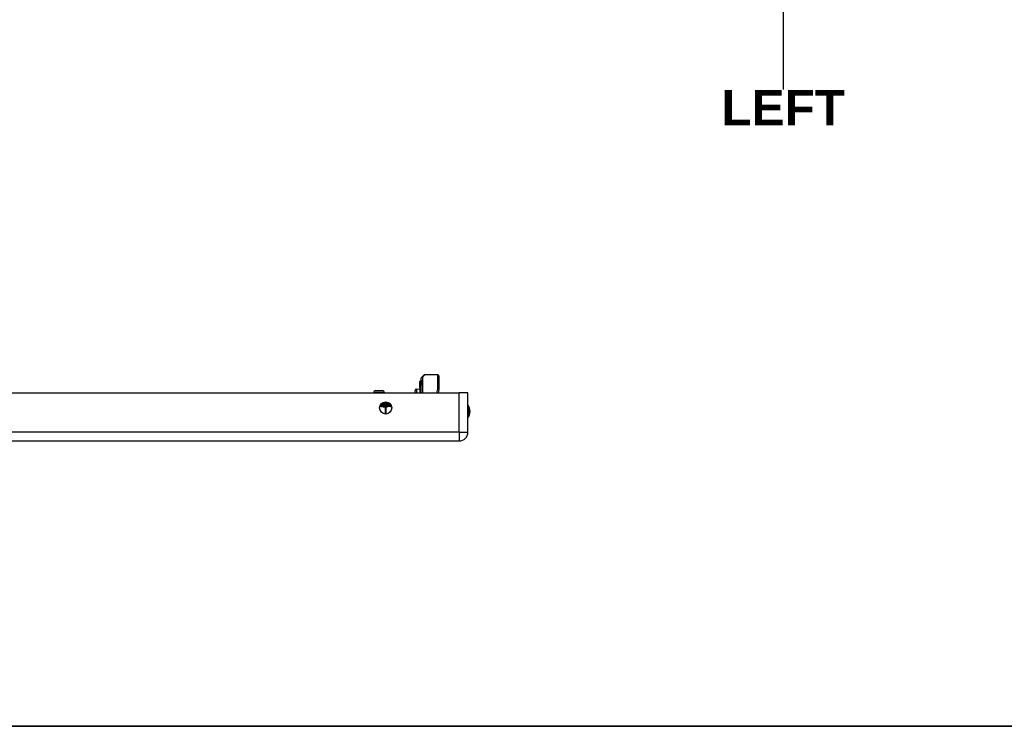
# Model space of a CAD drawing. Header units: inches. Extents: x 0 to 120, y -11 to 78.
# Tile 2 of 90: x 24 to 48, y 2 to 19. Entities that reach past the tile are written whole.
import ezdxf

# ---------------------------------------------------------------- set-up
doc = ezdxf.new("R2010")
doc.units = ezdxf.units.IN
doc.header["$LTSCALE"] = 7.213522
doc.header["$MEASUREMENT"] = 0
doc.layers.get('0').update_dxf_attribs({"lineweight": 25})
for name, color, linetype, lineweight in [('Sketch Geometry(ANSI)', 7, 'Continuous', 25), ('Symbols(ANSI)', 7, 'Continuous', 25), ('Visible Edges(ANSI)', 7, 'Continuous', 25), ('Visible Tangent Edges(ANSI)', 7, 'Continuous', 25)]:
    doc.layers.add(name, color=color, linetype=linetype, lineweight=lineweight)
doc.styles.add('Current-ANSI', font='arial.ttf')
doc.styles.add('Dimension-ANSI', font='arialbd.ttf')

# ---------------------------------------------------------------- blocks, each defined once
blk = doc.blocks.new('LEFT')
at = {"layer": 'Sketch Geometry(ANSI)'}
blk.add_line((0, 0.15), (0, -0.15), dxfattribs=at)
at = {"layer": 'Symbols(ANSI)', "color": 7, "insert": (0, -0.2119), "char_height": 0.12, "attachment_point": 5, "style": 'Dimension-ANSI'}
blk.add_mtext('\\fArial|b1|i0;LEFT', dxfattribs=at)
blk = doc.blocks.new('Borders 10_EXM - B (Inch)')
at = {"layer": 'Sketch Geometry(ANSI)', "linetype": 'Continuous', "lineweight": 35}
blk.add_line((0.3979, 0.2545), (16.3979, 0.2545), dxfattribs=at)
at = {"layer": 'Symbols(ANSI)', "color": 7, "style": 'Current-ANSI'}
blk.add_attdef('FILENAME_AND_PATH_001', (6.0203, 10.7181), '', height=0.09, dxfattribs=at)

msp = doc.modelspace()

# ---------------------------------------------------------------- linework, layer by layer
at = {"layer": 'Visible Edges(ANSI)'}
for p, q in [((33.9801, 10.3703), (34.0381, 10.4284)), ((34.3752, 10.4368), (34.0585, 10.4368)), ((34.4041, 10.408), (34.4041, 10.0798)), ((33.9406, 10.2822), (33.9406, 10.2723)), ((33.9406, 10.2723), (33.9406, 10.1571)), ((33.9406, 10.1571), (33.9406, 10.1541)), ((33.9406, 10.1541), (33.9406, 10.151)), ((33.9406, 10.1258), (33.9406, 10.151)), ((33.9406, 10.1258), (33.9406, 10.1256)), ((33.9406, 10.1256), (33.9406, 10.124)), ((33.9514, 10.2791), (33.9414, 10.2828)), ((33.9669, 10.3023), (33.9669, 10.3132)), ((33.9669, 10.3023), (33.9669, 10.1803)), ((33.9669, 9.9909), (33.9669, 10.1803)), ((33.9716, 9.9909), (33.9716, 10.35)), ((6.1604, 9.9909), (34.9023, 9.9909)), ((32.8102, 9.9909), (32.8102, 10.004)), ((32.8563, 10.0501), (33.0235, 10.0501)), ((33.0696, 9.9909), (33.0696, 10.004)), ((33.8252, 9.9909), (33.8252, 10.0553)), ((33.8532, 10.0846), (33.9406, 10.0884)), ((33.9406, 10.124), (33.9406, 9.9909)), ((34.4035, 10.0744), (34.3874, 9.9909)), ((35.1161, 9.9909), (34.9023, 9.9909)), ((35.1161, 9.0331), (35.1161, 9.9909)), ((33.2138, 9.7056), (33.2138, 9.7233)), ((6.1604, 8.8193), (34.9023, 8.8193))]:
    msp.add_line(p, q, dxfattribs=at)
msp.add_circle((33.1025, 9.6248), 0.1486, dxfattribs=at)
for centre, radius, start, end in [((34.0005, 10.35), 0.0288, 135, 180), ((34.0585, 10.408), 0.0288, 90, 135), ((34.3752, 10.408), 0.0288, 0, 90), ((33.9412, 10.2822), 0.000577, 70, 180), ((33.9553, 10.29), 0.0115, 250, 0), ((33.9726, 10.3132), 0.00577, 100.02047, 180), ((32.8563, 10.004), 0.0461, 90, 180), ((33.0235, 10.004), 0.0461, 0, 90), ((33.8545, 10.0553), 0.0293, 92.5, 180), ((34.3752, 10.0798), 0.0288, 349.05911, 0), ((33.2426, 9.7056), 0.0288, 180, 263.59345), ((33.2362, 9.6483), 0.0288, 78.73139, 83.59345), ((34.8921, 9.5399), 0.2746, 324.68636, 35.31364), ((34.9023, 9.0331), 0.2138, 270, 0)]:
    msp.add_arc(centre, radius, start, end, dxfattribs=at)
at = {"layer": 'Visible Tangent Edges(ANSI)'}
for p, q in [((34.0585, 10.4368), (34.0005, 10.3764)), ((34.0005, 10.3764), (34.0005, 9.9909)), ((34.3752, 10.0952), (34.3752, 10.4368)), ((33.9406, 10.151), (33.9514, 10.1472)), ((33.9408, 10.1256), (33.9406, 10.1258)), ((33.9414, 10.2828), (33.9414, 10.2728)), ((33.9414, 10.1576), (33.9414, 10.2728)), ((33.9414, 10.2728), (33.9514, 10.2693)), ((33.9414, 10.1245), (33.9414, 9.9909)), ((33.9514, 10.2693), (33.9514, 10.2791)), ((33.9514, 10.2693), (33.9514, 10.1472)), ((33.9514, 9.9909), (33.9514, 10.1472)), ((33.0696, 10.004), (32.8102, 10.004)), ((33.8532, 10.0846), (33.8532, 9.9909)), ((34.3559, 9.9909), (34.3752, 10.0952)), ((34.9023, 9.0331), (34.9023, 9.9909)), ((32.9777, 9.7056), (33.2138, 9.7056)), ((33.2029, 9.7344), (33.0021, 9.7344)), ((33.0896, 9.6769), (33.088, 9.6483)), ((33.088, 9.6483), (33.088, 9.4769)), ((33.113, 9.6483), (33.088, 9.6483)), ((33.113, 9.4765), (33.113, 9.6483)), ((34.9023, 9.0331), (6.1604, 9.0331)), ((34.9023, 9.0331), (34.9023, 8.8193)), ((34.9023, 9.0331), (35.1161, 9.0331))]:
    msp.add_line(p, q, dxfattribs=at)
at = {"layer": 'Visible Tangent Edges(ANSI)', "flags": 128}
for points in [[(33.9406, 10.1541), (33.9407, 10.1543), (33.9407, 10.1544), (33.9407, 10.1546), (33.9408, 10.1547), (33.9408, 10.1548), (33.9408, 10.155), (33.9409, 10.1551), (33.9409, 10.1553), (33.9409, 10.1554), (33.941, 10.1556), (33.941, 10.1557), (33.9411, 10.1558), (33.9411, 10.156), (33.9411, 10.1561), (33.9412, 10.1563), (33.9412, 10.1564), (33.9413, 10.1566), (33.9413, 10.1567), (33.9413, 10.1569), (33.9413, 10.157), (33.9414, 10.1571), (33.9414, 10.1573), (33.9414, 10.1575), (33.9414, 10.1576)], [(33.9414, 10.1245), (33.9414, 10.1245), (33.9414, 10.1246), (33.9414, 10.1246), (33.9414, 10.1247), (33.9414, 10.1247), (33.9414, 10.1247), (33.9413, 10.1248), (33.9413, 10.1248), (33.9413, 10.1249), (33.9413, 10.1249), (33.9412, 10.125), (33.9412, 10.125), (33.9412, 10.1251), (33.9412, 10.1251), (33.9411, 10.1252), (33.9411, 10.1252), (33.9411, 10.1253), (33.941, 10.1253), (33.941, 10.1254), (33.9409, 10.1254), (33.9409, 10.1255), (33.9409, 10.1255), (33.9408, 10.1256), (33.9408, 10.1256)], [(32.9608, 9.6699), (32.9661, 9.6693), (32.9714, 9.6687), (32.9768, 9.6679), (32.9821, 9.667), (32.9874, 9.6661), (32.9926, 9.6651), (32.9979, 9.6641), (33.0032, 9.663), (33.0085, 9.6619), (33.0138, 9.6607), (33.0191, 9.6596), (33.0243, 9.6584), (33.0296, 9.6573), (33.0349, 9.6562), (33.0402, 9.6551), (33.0455, 9.654), (33.0508, 9.653), (33.0561, 9.6521), (33.0614, 9.6512), (33.0667, 9.6504), (33.072, 9.6497), (33.0773, 9.6491), (33.0827, 9.6487), (33.088, 9.6483)], [(33.0896, 9.6769), (33.0851, 9.6771), (33.0804, 9.6773), (33.0757, 9.6776), (33.071, 9.678), (33.0662, 9.6783), (33.0614, 9.6787), (33.0565, 9.6792), (33.0516, 9.6797), (33.0466, 9.6802), (33.0416, 9.6807), (33.0365, 9.6812), (33.0314, 9.6818), (33.0263, 9.6823), (33.0211, 9.6829), (33.0159, 9.6834), (33.0107, 9.684), (33.0054, 9.6845), (33.0001, 9.685), (32.9947, 9.6855), (32.9893, 9.686), (32.9839, 9.6864), (32.9785, 9.6868), (32.973, 9.6872), (32.9675, 9.6875)], [(33.2394, 9.6769), (33.2362, 9.6775), (33.2327, 9.6783), (33.229, 9.6793), (33.225, 9.6805), (33.2208, 9.6818), (33.2162, 9.6831), (33.2114, 9.6844), (33.2062, 9.6857), (33.2007, 9.6867), (33.1949, 9.6875), (33.1886, 9.6881), (33.182, 9.6883), (33.1751, 9.6881), (33.1679, 9.6875), (33.1605, 9.6867), (33.153, 9.6857), (33.1453, 9.6844), (33.1375, 9.6831), (33.1296, 9.6818), (33.1216, 9.6805), (33.1136, 9.6793), (33.1056, 9.6783), (33.0976, 9.6775), (33.0896, 9.6769)], [(33.113, 9.6483), (33.1187, 9.6492), (33.1244, 9.6506), (33.1301, 9.6525), (33.1357, 9.6546), (33.1413, 9.6569), (33.147, 9.6594), (33.1526, 9.6618), (33.1582, 9.6641), (33.1639, 9.6663), (33.1695, 9.6682), (33.1752, 9.6696), (33.1809, 9.6706), (33.1866, 9.671), (33.1923, 9.6707), (33.198, 9.6698), (33.2037, 9.6684), (33.2093, 9.6666), (33.215, 9.6645), (33.2206, 9.6622), (33.2263, 9.6598), (33.2319, 9.6573), (33.2375, 9.655), (33.2432, 9.6528), (33.2488, 9.6509)]]:
    msp.add_lwpolyline(points, dxfattribs=at)
at = {"layer": 'Visible Tangent Edges(ANSI)'}
msp.add_arc((34.8921, 9.5399), 0.2458, 335.74392, 24.25608, dxfattribs=at)
for centre, major_axis, ratio, start_param, end_param in [((34.0005, 10.35), (-0.0288, 0), 0.9174503, 4.712389, 6.2831853), ((34.0005, 10.35), (-0.0204, 0.0204), 0.8524616, 5.4183104, 6.2831853), ((33.9412, 10.2723), (-0.000577, 0), 0.9693423, 4.3633231, 6.2831853), ((33.9412, 10.1571), (-0.000577, 0), 0.9693423, 4.3633231, 6.2831853), ((33.9406, 10.1251), (0.00042, 0.000395), 0.5577872, 0.6595012, 0.9959267), ((33.9412, 10.124), (-0.000519, 0.000226), 0.8724558, 4.712389, 6.6322512), ((33.9553, 10.2798), (0.0115, 0), 0.9693423, 4.3633231, 6.2831853), ((33.9553, 10.1577), (0.0115, 0), 0.9693423, 4.3633231, 6.2831853), ((33.9726, 10.3023), (-0.00577, 0), 0.9693423, 4.8872792, 6.2831853), ((33.9726, 10.1803), (-0.00577, 0), 0.9693423, 4.8872792, 6.2831853), ((34.3752, 10.0798), (0.0288, 0), 0.5334331, 0, 1.5707963), ((34.3752, 10.0798), (0.0283, -0.0055), 0.5264422, 0, 1.6722137), ((33.088, 9.6483), (-0.0032, 0.0286), 0.8646638, 4.6156046, 6.0896165), ((33.2362, 9.6483), (0.0032, 0.0286), 0.8646638, 6.1842467, 6.2831853)]:
    msp.add_ellipse(centre, major_axis=major_axis, ratio=ratio, start_param=start_param, end_param=end_param, dxfattribs=at)

# ---------------------------------------------------------------- block references
at = {"xscale": 7.213521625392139, "yscale": 7.213521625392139, "zscale": 7.213521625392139}
for name, p in [('Borders 10_EXM - B (Inch)', (0, 0)), ('LEFT', (42.834, 18.499))]:
    msp.add_blockref(name, p, dxfattribs=at)

doc.saveas('drawing.dxf')
